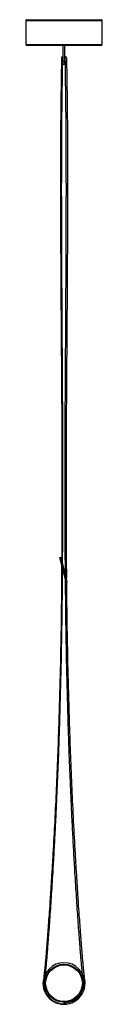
# Paper-space layout '_Derecha' of a CAD drawing. Header units: millimetres. Extents: x -60 to 60, y -19 to 1535.
import ezdxf

# ---------------------------------------------------------------- set-up
doc = ezdxf.new("R2010")
doc.units = ezdxf.units.MM

psp = doc.layouts.new('_Derecha')

# ---------------------------------------------------------------- linework, layer by layer
at = {"color": 7, "linetype": 'Continuous', "lineweight": 25}
for p, q in [((-60, 1533.4), (-60, 1495.9)), ((-58.5, 1534.9), (58.5, 1534.9)), ((-58.5, 1534.4), (58.5, 1534.4)), ((60, 1495.9), (60, 1533.4)), ((58.5, 1494.4), (-58.5, 1494.4)), ((-1.5, 1464.4), (-1.5, 1494.4)), ((1.5, 1464.4), (1.5, 1494.4)), ((-1.5, 1469.4), (1.5, 1469.4)), ((1.5, 1464.4), (-1.5, 1464.4)), ((-6.6, 686.1), (-4.6, 686.6)), ((3.3, 647.3), (-6.6, 686.1)), ((5.2, 647.8), (-4.6, 686.6)), ((-3.9, 683.7), (-5.8, 683.2)), ((2.5, 650.2), (4.5, 650.7)), ((5.2, 647.8), (3.3, 647.3)), ((32.5, 14), (30, 14)), ((-2, -19.2), (-2, -18.4)), ((0, -16), (0, -18.5)), ((2, -17.1), (0, -17.2)), ((2, -19.2), (2, -17.1))]:
    psp.add_line(p, q, dxfattribs=at)
at = {"color": 8, "linetype": 'Continuous', "lineweight": 25}
for p, q in [((-59.9, 1533.4), (-60, 1533.4)), ((60, 1532.9), (-60, 1532.9)), ((60, 1533.4), (59.9, 1533.4)), ((-60, 1495.9), (60, 1495.9))]:
    psp.add_line(p, q, dxfattribs=at)
at = {"color": 7, "linetype": 'Continuous', "lineweight": 25}
for radius in [30, 29]:
    psp.add_circle((0, 14), radius, dxfattribs=at)
for centre, radius, start, end in [((-58.5, 1533.4), 1.5, 90, 180), ((-58.5, 1532.9), 1.5, 90, 180), ((58.5, 1533.4), 1.5, 360, 90), ((58.5, 1532.9), 1.5, 0, 90), ((-58.5, 1495.9), 1.5, 180, 270), ((58.5, 1495.9), 1.5, 270, 0), ((0, 1472.8), 4.52, 109.0163, 152.119), ((0, 1472.8), 4.52, 27.881, 70.9837), ((0, 1472.9), 2.83, 122.0278, 135), ((0, 1472.9), 2.83, 45, 57.9722), ((0, 14), 32.5, 0, 270), ((0, 14), 33.2, 179.5461, 0.4539), ((0, 14), 31.2, 270, 0)]:
    psp.add_arc(centre, radius, start, end, dxfattribs=at)
for points, knots in [([(-4, 1474.9), (-4.5, 1444.3), (-5.4, 1382.9), (-5.7, 1290.4), (-5.5, 1197), (-4.9, 1102.7), (-4.3, 1014.3), (-3.7, 932), (-3.3, 855.7), (-3.2, 778.7), (-3.2, 720.9), (-3.5, 688.8), (-3.6, 682.5)], [0, 0, 0, 0, 0.115727, 0.232463, 0.350291, 0.469289, 0.589529, 0.684924, 0.781167, 0.878295, 0.976345, 1, 1, 1, 1]), ([(-2.2, 677), (-2.1, 695), (-1.7, 738.9), (-1.7, 811.4), (-1.9, 894.4), (-2.4, 979.7), (-2.9, 1064.1), (-3.4, 1147.8), (-3.7, 1230.7), (-3.7, 1312.8), (-3.2, 1394.1), (-2.4, 1448), (-2, 1474.9)], [0, 0, 0, 0, 0.067645, 0.165046, 0.272845, 0.37968, 0.485542, 0.590423, 0.694316, 0.797213, 0.899108, 1, 1, 1, 1]), ([(2.3, 659.3), (2.1, 683.2), (1.8, 733), (1.7, 811.4), (1.9, 894.4), (2.4, 979.7), (2.9, 1064.1), (3.4, 1147.8), (3.7, 1230.7), (3.7, 1312.8), (3.2, 1394.1), (2.4, 1448), (2, 1474.9)], [0, 0, 0, 0, 0.087877, 0.183164, 0.288624, 0.39314, 0.496705, 0.599311, 0.700949, 0.801613, 0.901297, 1, 1, 1, 1]), ([(4, 1474.9), (4.5, 1444.3), (5.4, 1382.9), (5.7, 1290.4), (5.5, 1197), (4.9, 1102.7), (4.3, 1014.3), (3.7, 932), (3.3, 855.7), (3.2, 778.7), (3.3, 711.2), (3.7, 669.2), (3.8, 653.2)], [0, 0, 0, 0, 0.111595, 0.224163, 0.337785, 0.452533, 0.568481, 0.66047, 0.753277, 0.846937, 0.941486, 1, 1, 1, 1]), ([(-3.7, 674.4), (-3.8, 657.2), (-4, 623.5), (-4.7, 573.3), (-5.6, 523.6), (-6.8, 473.5), (-8.3, 423.1), (-10, 372.4), (-12.2, 321.3), (-14.6, 270.1), (-16.9, 227.8), (-18.9, 194.7), (-20.4, 171), (-21.8, 148.2), (-23.2, 127.9), (-24.5, 110.1), (-25.6, 94.9), (-26.7, 80.6), (-27.6, 68.3), (-28.5, 57.7), (-29.3, 48.9), (-30, 40.9), (-30.7, 33.9), (-31.3, 28.2), (-31.8, 23.7), (-32.2, 20.3), (-32.6, 17.6), (-32.9, 15.7), (-33.2, 14.7), (-33.2, 14.3)], [0, 0, 0, 0, 0.07797, 0.152758, 0.228027, 0.303791, 0.380064, 0.456861, 0.534194, 0.612052, 0.689338, 0.726455, 0.762518, 0.797215, 0.830238, 0.854807, 0.878001, 0.899668, 0.919659, 0.934342, 0.947779, 0.959891, 0.9706, 0.979826, 0.985983, 0.991131, 0.995223, 0.998188, 1, 1, 1, 1]), ([(-29.3, 27.8), (-29.3, 28.1), (-29, 30.3), (-28.6, 34.4), (-28, 41.1), (-27.2, 49.4), (-26.4, 59.3), (-25.5, 70.3), (-24.5, 83.1), (-23.4, 97.8), (-22.2, 114.2), (-21, 131.7), (-19.8, 150), (-18.6, 169.2), (-17.1, 192.6), (-15.5, 220.3), (-13.8, 252.3), (-12.2, 284.6), (-10.7, 317.1), (-9.3, 349.5), (-8.1, 381.8), (-6.5, 430), (-4.7, 494), (-3.2, 573.5), (-2.4, 631.8), (-2.3, 663.6), (-2.2, 669)], [0, 0, 0, 0, 0.00182, 0.010025, 0.019279, 0.033237, 0.048886, 0.066115, 0.084816, 0.108846, 0.13462, 0.161954, 0.190663, 0.220561, 0.251463, 0.300286, 0.350364, 0.401034, 0.451706, 0.502222, 0.552583, 0.602791, 0.727638, 0.851533, 0.974479, 1, 1, 1, 1]), ([(29.3, 27.7), (29.3, 28.1), (29, 30.3), (28.6, 34.4), (28, 41.1), (27.2, 49.4), (26.4, 59.3), (25.5, 70.3), (24.5, 83.1), (23.4, 97.8), (22.2, 114.2), (21, 131.7), (19.8, 150), (18.6, 169.2), (17.1, 192.6), (15.5, 220.3), (13.8, 252.3), (12.2, 284.6), (10.7, 317.1), (9.3, 349.5), (8.1, 381.8), (6.5, 430), (4.7, 494), (3.2, 572.9), (2.6, 625.2), (2.4, 650.9)], [0, 0, 0, 0, 0.001947, 0.010391, 0.019913, 0.034276, 0.050378, 0.068107, 0.087351, 0.112077, 0.138598, 0.166725, 0.196265, 0.22703, 0.258829, 0.309067, 0.360597, 0.412736, 0.464877, 0.516858, 0.568679, 0.620342, 0.748809, 0.876296, 1, 1, 1, 1]), ([(3.9, 647.5), (3.9, 639.3), (4.1, 614.6), (4.7, 573.3), (5.6, 523.6), (6.8, 473.5), (8.3, 423.1), (10, 372.4), (12.2, 321.3), (14.6, 270.1), (16.9, 227.8), (18.9, 194.7), (20.4, 171), (21.8, 148.2), (23.2, 127.9), (24.5, 110.1), (25.6, 94.9), (26.7, 80.6), (27.6, 68.3), (28.5, 57.7), (29.3, 48.9), (30, 40.9), (30.7, 33.9), (31.3, 28.2), (31.8, 23.7), (32.2, 20.3), (32.6, 17.6), (32.9, 15.7), (33.2, 14.7), (33.2, 14.3)], [0, 0, 0, 0, 0.038876, 0.116834, 0.195295, 0.274272, 0.353779, 0.433831, 0.514443, 0.595603, 0.676166, 0.714857, 0.752449, 0.788617, 0.82304, 0.848651, 0.872828, 0.895414, 0.916252, 0.931559, 0.945565, 0.95819, 0.969353, 0.978971, 0.985388, 0.990755, 0.99502, 0.998111, 1, 1, 1, 1])]:
    psp.add_open_spline(points, degree=3, knots=knots, dxfattribs=at)

doc.saveas('drawing.dxf')
